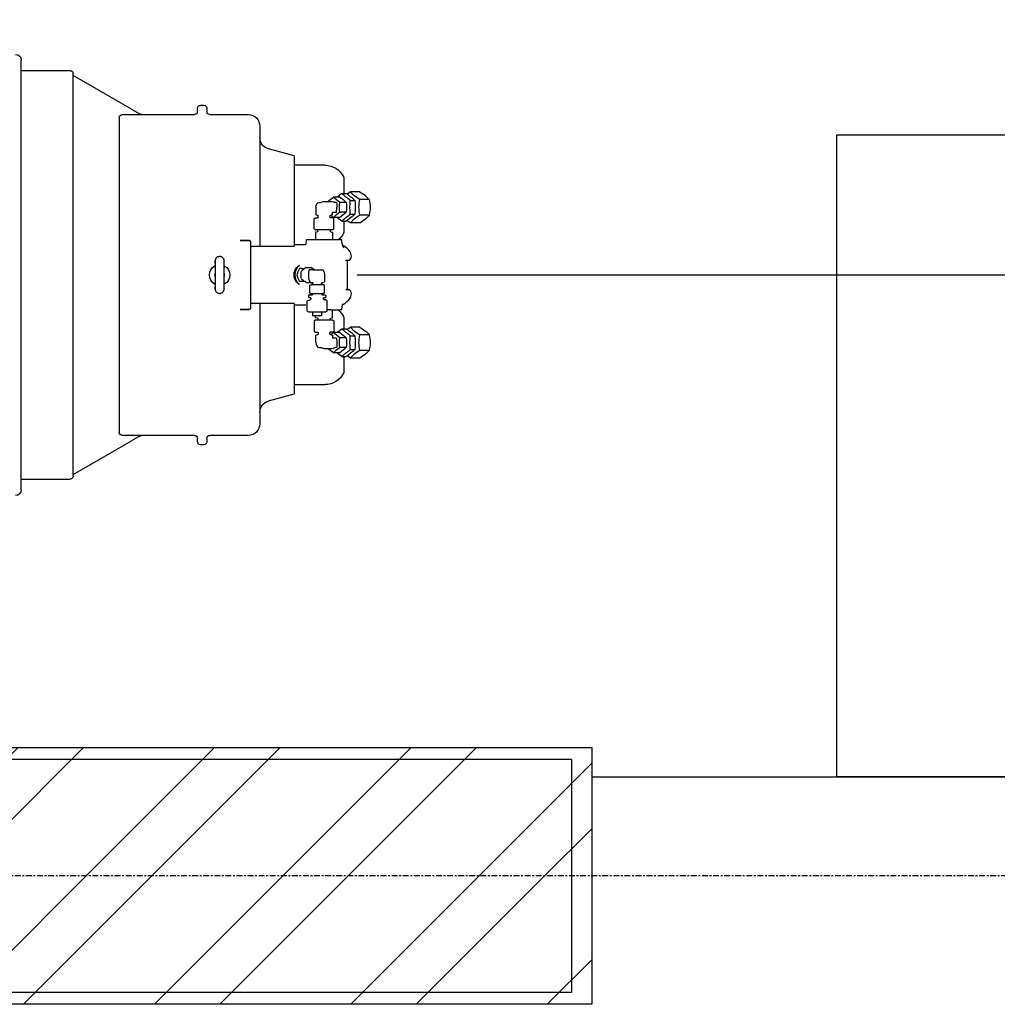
# Model space of a CAD drawing. Header units: metres. Extents: x -82085 to 58758, y -66901 to 95305.
# Tile 5 of 135: x 10091 to 11767, y -61310 to -59623. Entities that reach past the tile are written whole.
import ezdxf

# ---------------------------------------------------------------- set-up
doc = ezdxf.new("R2010")
doc.units = ezdxf.units.M
doc.header["$MEASUREMENT"] = 0
doc.header["$PDSIZE"] = -1
doc.linetypes.add('CENTER-LN', pattern=[19, 10, -3, 3, -3])
doc.layers.get('0').update_dxf_attribs({"linetype": 'CONTINUOUS'})
doc.layers.get('DEFPOINTS').update_dxf_attribs({"linetype": 'CONTINUOUS'})
for name, color, linetype in [('ARCERING', 10, 'CONTINUOUS'), ('CONST', 7, 'CONTINUOUS'), ('DIM', 10, 'CONTINUOUS'), ('GEBOUW', 7, 'CONTINUOUS'), ('TEXT2', 7, 'CONTINUOUS')]:
    doc.layers.add(name, color=color, linetype=linetype)
doc.styles.get("Standard").update_dxf_attribs({"font": 'iso.shx'})
doc.dimstyles.get("Standard").update_dxf_attribs({"dimtxt": 0.18, "dimasz": 0.18, "dimexe": 0.18, "dimexo": 0.0625, "dimgap": 0.09, "dimtad": 0, "dimtih": 1, "dimtoh": 1, "dimdec": 4, "dimzin": 0, "dimdsep": 46, "dimtxsty": 'Standard', "dimcen": 0.09, "dimadec": 0, "dimazin": 0, "dimtfac": 1, "dimtdec": 4, "dimtofl": 0, "dimtmove": 0, "dimatfit": 3, "dimfxl": 1, "dimtolj": 1, "dimtzin": 0, "dimarcsym": 0})

# ---------------------------------------------------------------- blocks, each defined once
blk = doc.blocks.new('*D541')
at = {"layer": 'DEFPOINTS', "color": 0, "transparency": 16777216}
for p in [(12001.3, -57527.2), (12047.6, -57527.2), (10594.7, -60060.2)]:
    blk.add_point(p, dxfattribs=at)
at = {"layer": 'DIM', "color": 0, "lineweight": -2, "transparency": 16777216}
for p, q in [((11972.6, -57527.2), (11976.3, -57527.2)), ((12001.3, -59935.2), (12001.3, -57652.2)), ((10669.7, -60060.2), (12026.3, -60060.2))]:
    blk.add_line(p, q, dxfattribs=at)
at = {"layer": 'DIM', "color": 0, "transparency": 16777216}
for points in [[(11980.5, -57652.2), (12022.2, -57652.2), (12001.3, -57527.2)], [(11980.5, -59935.2), (12022.2, -59935.2), (12001.3, -60060.2)]]:
    blk.add_solid(points, dxfattribs=at)
at = {"layer": 'DIM', "color": 0, "transparency": 16777216, "insert": (11913.8, -58793.7), "char_height": 125, "attachment_point": 5, "rotation": 90}
blk.add_mtext('\\A1;2533', dxfattribs=at)
blk = doc.blocks.new('*X465')
at = {"color": 0}
for p, q in [((15861.2, 64915.9, 3239), (15866.2, 64920.9, 3239)), ((15870.7, 64700.9, 3239), (16090.7, 64920.9, 3239)), ((15983, 64700.9, 3239), (16203, 64920.9, 3239)), ((16207.5, 64700.9, 3239), (16427.5, 64920.9, 3239)), ((16319.7, 64700.9, 3239), (16539.7, 64920.9, 3239)), ((16544.3, 64700.9, 3239), (16764.3, 64920.9, 3239)), ((16656.5, 64700.9, 3239), (16876.5, 64920.9, 3239)), ((16881, 64700.9, 3239), (17101, 64920.9, 3239)), ((17141.2, 64848.8, 3239), (17213.3, 64920.9, 3239)), ((17217.8, 64700.9, 3239), (17437.8, 64920.9, 3239)), ((17330, 64700.9, 3239), (17550, 64920.9, 3239)), ((17554.5, 64700.9, 3239), (17774.5, 64920.9, 3239)), ((17666.8, 64700.9, 3239), (17886.8, 64920.9, 3239)), ((17891.3, 64700.9, 3239), (18111.3, 64920.9, 3239)), ((18003.5, 64700.9, 3239), (18223.5, 64920.9, 3239)), ((18228.1, 64700.9, 3239), (18421.2, 64894.1, 3239)), ((16993.3, 64700.9, 3239), (17141.2, 64848.8, 3239)), ((18340.3, 64700.9, 3239), (18421.2, 64781.8, 3239)), ((15861.2, 64691.4, 3239), (15870.7, 64700.9, 3239)), ((15861.2, 64579.1, 3239), (15983, 64700.9, 3239)), ((15987.5, 64480.9, 3239), (16207.5, 64700.9, 3239)), ((16099.7, 64480.9, 3239), (16319.7, 64700.9, 3239)), ((16324.3, 64480.9, 3239), (16544.3, 64700.9, 3239)), ((16436.5, 64480.9, 3239), (16656.5, 64700.9, 3239)), ((16661, 64480.9, 3239), (16881, 64700.9, 3239)), ((16773.3, 64480.9, 3239), (16993.3, 64700.9, 3239)), ((17141.2, 64624.3, 3239), (17217.8, 64700.9, 3239)), ((17141.2, 64512.1, 3239), (17330, 64700.9, 3239)), ((17334.5, 64480.9, 3239), (17554.5, 64700.9, 3239)), ((17446.8, 64480.9, 3239), (17666.8, 64700.9, 3239)), ((17671.3, 64480.9, 3239), (17891.3, 64700.9, 3239)), ((17783.5, 64480.9, 3239), (18003.5, 64700.9, 3239)), ((18008.1, 64480.9, 3239), (18228.1, 64700.9, 3239)), ((18120.3, 64480.9, 3239), (18340.3, 64700.9, 3239)), ((16997.8, 64480.9, 3239), (17141.2, 64624.3, 3239)), ((18344.8, 64480.9, 3239), (18421.2, 64557.3, 3239)), ((17110, 64480.9, 3239), (17141.2, 64512.1, 3239))]:
    blk.add_line(p, q, dxfattribs=at)
blk = doc.blocks.new('Pomp Schwing Zg. KSP + SD - Tab.5 BA')
at = {"color": 0, "linetype": 'Continuous'}
for p, q in [((1459, 968), (1459, 232)), ((1459, 950), (1543, 950)), ((1548, 942), (1647.9, 884.3)), ((1662.9, 875.7), (1647.9, 884.3)), ((1761, 886), (1761, 880)), ((1772, 891), (1766, 891)), ((1777, 880), (1777, 886)), ((1672, 875), (1632, 875)), ((1756, 875), (1672, 875)), ((1848, 875), (1782, 875)), ((1868, 649), (1868, 855)), ((1882.8, 816), (1926.8, 804)), ((1926.8, 649), (1926.8, 804)), ((1927.8, 788), (1979.8, 788)), ((2012.2, 767), (2012.2, 739.7)), ((2023.1, 742.6), (2017.5, 738.7)), ((2039.3, 742.6), (2023.1, 742.6)), ((1978, 726.1), (1992, 726.1)), ((2005, 733.5), (1994.1, 733.5)), ((2008.5, 739.7), (2016.1, 739.7)), ((2023, 727.8), (2030.6, 727.8)), ((2039.4, 729.3), (2029.8, 735.9)), ((2055.5, 729.3), (2039.4, 729.3)), ((2055.5, 729.3), (2048.9, 735.9)), ((1963.8, 716), (1963.8, 702.9)), ((1969.5, 724.1), (1971.9, 724.1)), ((1999.5, 724.1), (1996.3, 724.1)), ((1999.5, 707.9), (1999.9, 716)), ((2016, 724.1), (2005.1, 724.1)), ((1961.3, 696.7), (1963.5, 698)), ((1961.3, 678.8), (1961.3, 696.7)), ((1966.9, 702), (1966.5, 702.1)), ((1966.9, 702), (1967.1, 702)), ((1968, 701.2), (1967.9, 701.2)), ((1967.9, 698.8), (1967.9, 701.2)), ((1988.1, 701.2), (1988.1, 698.8)), ((1993, 698), (1988.9, 698)), ((1989.5, 702.1), (1989.2, 702)), ((1992.2, 702.9), (1992.2, 707.6)), ((1992.4, 707.9), (1999.5, 707.9)), ((1993, 698), (1994.7, 696.7)), ((2005, 698.5), (1994.1, 698.5)), ((1994.7, 678.8), (1994.7, 696.7)), ((2016, 707.9), (2005.1, 707.9)), ((2008.5, 692.3), (2016.1, 692.3)), ((2012.2, 692.3), (2012.2, 673)), ((2023, 704.2), (2030.6, 704.2)), ((2023.1, 689.4), (2029.8, 696.1)), ((2039.3, 689.4), (2048.9, 696.1)), ((2055.5, 702.7), (2039.4, 702.7)), ((1963, 677.5), (1962.4, 677.9)), ((1963, 677.5), (1963.5, 677.5)), ((1974.1, 677.5), (1963.5, 677.5)), ((1967.5, 675), (1967.5, 677.5)), ((1988.6, 677.5), (1974.1, 677.5)), ((1988.5, 677.5), (1988.5, 675)), ((1993, 677.5), (1988.6, 677.5)), ((1993.6, 677.9), (1993, 677.5)), ((2039.3, 689.4), (2023.1, 689.4)), ((1834, 659), (1849.7, 659)), ((1834, 658.9), (1849.7, 658.9)), ((1849.7, 659), (1849.7, 658.9)), ((1949.2, 661.9), (1951.3, 663.3)), ((1949.2, 661.9), (1949.2, 644.1)), ((1951.3, 663.3), (1954.8, 663.3)), ((1954.8, 663.3), (1968.9, 663.3)), ((1974.3, 670), (1958.3, 670)), ((1958.3, 663.3), (1958.3, 670)), ((1963.5, 673.4), (1963.5, 670)), ((1968.9, 663.3), (1981.3, 663.3)), ((1974.3, 670), (1974.3, 663.3)), ((1983.3, 661.9), (1983.3, 644.1)), ((1989.6, 660), (1983.3, 660)), ((1989.6, 660), (2005, 660)), ((1992.5, 673.4), (1992.5, 660)), ((2008.5, 660), (2005, 660)), ((2008.5, 660), (2009, 654.3)), ((1887.8, 649), (1851.7, 649)), ((1902.6, 649), (1887.8, 649)), ((1926.8, 649), (1902.6, 649)), ((1926.8, 649), (1908.7, 649)), ((1946.6, 652), (1926.8, 652)), ((1949.2, 644.1), (1950.3, 643.6)), ((1954.3, 642.8), (1954.3, 642.8)), ((1955, 642.3), (1954.3, 642.8)), ((1955.4, 639.8), (1955.4, 641.6)), ((1977.1, 641.6), (1977.1, 639.8)), ((1978.3, 642.8), (1977.5, 642.3)), ((1978.3, 642.8), (1978.3, 642.8)), ((1983.3, 644.1), (1980.4, 642.8)), ((1798.4, 631.5), (1799.6, 631.5)), ((1951.6, 635.4), (1951.6, 637.8)), ((1953.8, 631), (1953.8, 617.5)), ((1954.5, 631.5), (1955.3, 632)), ((1955.3, 632), (1957.8, 632)), ((1957.8, 632), (1968.2, 632)), ((1958.1, 632), (1958.1, 634.2)), ((1968.2, 632), (1976.6, 632)), ((1974.4, 634.2), (1979.8, 634.2)), ((1974.4, 634.2), (1974.4, 632)), ((1977.3, 632), (1976.6, 632)), ((1977.3, 632), (1978.8, 631)), ((1978.8, 631), (1978.8, 617.5)), ((1980.9, 635.4), (1980.9, 637.8)), ((2015.2, 625), (2015.2, 625.1)), ((2015.2, 625), (2019.7, 625)), ((2017.7, 575), (2017.7, 625)), ((1791.1, 615), (1791.1, 615)), ((1806.9, 615), (1806.9, 615)), ((1933.3, 605.5), (1936, 611)), ((1935.4, 616.2), (1934.2, 615.5)), ((1939.6, 611), (1936, 611)), ((1939.2, 606.4), (1942.8, 609.5)), ((1944.7, 611), (1939.6, 611)), ((1947.6, 612.7), (1956.2, 612.7)), ((1952.5, 609), (1952.9, 609)), ((1953.2, 611.9), (1958.3, 613)), ((1953.2, 609.4), (1953.2, 611.9)), ((1953.8, 617.5), (1954.6, 617.1)), ((1957.3, 615.3), (1957.3, 616.5)), ((1958.7, 614.4), (1957.3, 615.3)), ((1957.8, 616.5), (1968.2, 616.5)), ((1968.2, 616.5), (1976.6, 616.5)), ((1975.3, 615.3), (1973.8, 614.4)), ((1974.2, 613), (1979.3, 611.9)), ((1975.3, 616.5), (1975.3, 615.3)), ((1978.8, 617.5), (1976.6, 616.5)), ((1979.3, 611.9), (1979.3, 600)), ((1931.1, 600), (1933.3, 605.5)), ((1933.3, 594.5), (1931.1, 600)), ((1936, 589), (1933.3, 594.5)), ((1959, 591), (1952.5, 591)), ((1959, 591), (1973.6, 591)), ((1791.1, 585), (1791.1, 585)), ((1806.9, 585), (1806.9, 585)), ((1939.6, 589), (1936, 589)), ((1939.6, 589), (1944.7, 589)), ((1947.6, 587.3), (1942.8, 590.5)), ((1947.6, 587.3), (1956.3, 587.3)), ((1956.3, 587.3), (1961.2, 590.5)), ((2019.7, 575), (2015.2, 575)), ((2015.2, 575), (2015.2, 574.9)), ((1799.6, 568.5), (1798.4, 568.5)), ((1834, 541.1), (1849.7, 541.1)), ((1849.7, 541), (1834, 541)), ((1849.7, 541), (1849.7, 541.1)), ((1887.8, 551), (1851.7, 551)), ((1868, 345), (1868, 551)), ((1902.6, 551), (1887.8, 551)), ((1903.8, 551), (1902.6, 551)), ((1926.8, 551), (1903.8, 551)), ((1926.8, 396), (1926.8, 551)), ((1926.8, 548), (1946.6, 548)), ((1947.5, 540), (1946.6, 548)), ((2009, 545.7), (2008.5, 540)), ((2008.5, 540), (1947.5, 540)), ((1963.5, 526.6), (1963.5, 540)), ((1967.5, 525), (1967.5, 522.5)), ((1988.5, 522.5), (1988.5, 525)), ((1992.5, 526.6), (1992.5, 540)), ((2012.2, 527), (2012.2, 507.7)), ((1961.3, 521.2), (1961.3, 503.3)), ((1963, 522.5), (1962.4, 522.1)), ((1963, 522.5), (1963.5, 522.5)), ((1974.1, 522.5), (1963.5, 522.5)), ((1988.6, 522.5), (1974.1, 522.5)), ((1993, 522.5), (1988.6, 522.5)), ((1993.6, 522.1), (1993, 522.5)), ((1994.7, 521.2), (1994.7, 503.3)), ((2008.5, 507.7), (2016.1, 507.7)), ((2039.3, 510.6), (2023.1, 510.6)), ((2023.1, 510.6), (2029.8, 503.9)), ((2039.3, 510.6), (2048.9, 503.9)), ((1961.3, 503.3), (1963.5, 502)), ((1963.8, 484), (1963.8, 497.1)), ((1966.9, 498), (1966.5, 497.9)), ((1966.9, 498), (1967.1, 498)), ((1967.9, 501.2), (1967.9, 498.8)), ((1968, 498.8), (1967.9, 498.8)), ((1988.1, 498.8), (1988.1, 501.2)), ((1993, 502), (1988.9, 502)), ((1989.5, 497.9), (1989.2, 498)), ((1992.2, 497.1), (1992.2, 492.4)), ((1992.4, 492.1), (1999.5, 492.1)), ((1993, 502), (1994.7, 503.3)), ((2005, 501.5), (1994.1, 501.5)), ((1999.5, 492.1), (1999.9, 484)), ((2016, 492.1), (2005.1, 492.1)), ((2023, 495.8), (2030.6, 495.8)), ((2055.5, 497.3), (2039.4, 497.3)), ((1969.5, 475.9), (1971.9, 475.9)), ((1978, 473.9), (1992, 473.9)), ((1999.5, 475.9), (1996.3, 475.9)), ((2016, 475.9), (2005.1, 475.9)), ((2005, 466.5), (1994.1, 466.5)), ((2008.5, 460.3), (2016.1, 460.3)), ((2012.2, 460.3), (2012.2, 433)), ((2023.1, 457.4), (2017.5, 461.3)), ((2023, 472.2), (2030.6, 472.2)), ((2039.3, 457.4), (2023.1, 457.4)), ((2039.4, 470.7), (2029.8, 464.1)), ((2055.5, 470.7), (2039.4, 470.7)), ((2055.5, 470.7), (2048.9, 464.1)), ((1979.8, 412), (1927.8, 412)), ((1926.8, 396), (1882.8, 384)), ((1632, 325), (1672, 325)), ((1647.9, 315.7), (1662.9, 324.3)), ((1672, 325), (1756, 325)), ((1782, 325), (1848, 325)), ((1647.9, 315.7), (1548, 258)), ((1761, 320), (1761, 314)), ((1766, 309), (1772, 309)), ((1777, 314), (1777, 320))]:
    blk.add_line(p, q, dxfattribs=at)
at = {"color": 0}
for p, q in [((1548, 945), (1548, 255)), ((1627, 330), (1627, 870)), ((1963.5, 698), (1967.1, 698)), ((1966.5, 674), (1963.5, 673.4)), ((1983.3, 661.9), (1981.3, 663.3)), ((1989.5, 674), (1992.5, 673.4)), ((1851.7, 543.1), (1851.7, 656.9)), ((1980.4, 642.8), (1978.3, 642.8)), ((1954.6, 639), (1953, 639)), ((1953, 634.2), (1958.1, 634.2)), ((1979.6, 639), (1977.9, 639)), ((1966.5, 526), (1963.5, 526.6)), ((1989.5, 526), (1992.5, 526.6)), ((1963.5, 502), (1967.1, 502)), ((1543, 250), (1459, 250))]:
    blk.add_line(p, q, dxfattribs=at)
at = {"color": 0, "linetype": 'Continuous'}
for centre, radius, start, end in [((1449, 968), 10, 0, 90), ((1543, 945), 5, 0, 90), ((1756, 880), 5, 313.0102, 0), ((1766, 886), 5, 90, 180), ((1772, 886), 5, 0, 90), ((1782, 880), 5, 180, 226.9898), ((1632, 870), 5, 90, 180), ((1665.4, 880), 5, 240, 270), ((1756, 880), 5, 270, 313.0102), ((1782, 880), 5, 226.9898, 270), ((1848, 855), 20, 0, 90), ((1888, 835.3), 20, 180, 255), ((1927.8, 789), 1, 180, 270), ((1979.8, 753), 35, 26.4232, 90), ((2012, 769), 1, 206.4232, 241.4281), ((2010.9, 767), 1.3, 0, 61.4281), ((2058.8, 771.8), 46.2, 219.3147, 231.026), ((1995.9, 669.7), 84.8, 51.3435, 59.2321), ((1978, 716), 10.1, 90, 126.8699), ((2043.2, 665), 84.3, 125.636, 133.526), ((2054.1, 792.6), 84.3, 224.5447, 234.364), ((2074.4, 644.2), 116, 124.6068, 129.6588), ((1955.9, 665), 84.3, 44.5447, 54.364), ((2088.9, 823.4), 116, 226.1437, 235.3932), ((1950.2, 644.2), 116, 46.1437, 55.3932), ((2140.2, 716), 117.8, 174.234, 185.766), ((1913.4, 716), 117.8, 354.234, 5.766), ((2104.4, 715.4), 66.5, 167.9899, 179.5246), ((1990.5, 715.4), 66.5, 0.4754, 12.0101), ((1923, 715.6), 77, 0.2953, 6.3391), ((2092.5, 716), 87.9, 174.695, 185.305), ((1928.5, 716), 87.9, 354.695, 5.305), ((2102.8, 716.4), 64.9, 180.3341, 192.1514), ((1992.1, 716.4), 64.9, 347.8486, 359.6659), ((1983.2, 764), 64.1, 252.3619, 255.2165), ((1967.1, 701.1), 0.94, 41.1278, 89.7373), ((1967.1, 698.8), 0.8, 270, 0), ((1967, 701), 0.979, 9.3838, 40.6497), ((1988.9, 701.2), 0.8, 90, 180), ((1988.9, 698.8), 0.8, 180, 270), ((1972.8, 764), 64.1, 284.7834, 287.6381), ((2043.2, 767), 84.3, 230.3566, 234.364), ((2054.1, 639.4), 84.3, 125.636, 135.4553), ((2074.4, 787.8), 116, 230.3411, 235.3932), ((1955.9, 767), 84.3, 305.636, 315.4553), ((2088.9, 608.6), 116, 124.6068, 133.8563), ((1950.2, 787.8), 116, 304.6068, 313.8563), ((2066.5, 762.3), 84.8, 234.4693, 239.2321), ((2082.7, 629.9), 84.8, 120.7679, 128.6565), ((2019.8, 732), 46.2, 308.974, 320.6853), ((1849.7, 657), 2, 0, 90), ((1966.5, 675), 1, 270, 0), ((1989.5, 675), 1, 180, 270), ((1979.8, 687), 35, 309.5177, 333.5768), ((2012, 671), 1, 118.5719, 153.5768), ((2010.9, 673), 1.3, 298.5719, 0), ((1955.4, 657.2), 14.4, 244.7323, 265.5929), ((1954.6, 641.6), 0.8, 0, 60), ((1977.9, 641.6), 0.8, 120, 180), ((2019.6, 654.7), 10.6, 182.1511, 209.1308), ((1954.6, 639.8), 0.8, 270, 0), ((1977.9, 639.8), 0.8, 180, 270), ((1799, 600), 17.5, 117.3068, 242.4302), ((1801.3, 615.3), 10.2, 182.061, 199.9924), ((1796.6, 615.4), 10.3, 340.8297, 357.6464), ((1799, 600), 17.5, 0, 62.1053), ((1945.8, 600), 19.3, 126.9203, 233.0797), ((1972.6, 569.3), 50.1, 119.9287, 126.5557), ((2018.7, 600), 66.9, 172.2684, 187.7316), ((1958.1, 626.4), 9.89, 244.2114, 268.7244), ((1958.3, 613.8), 0.8, 270, 356.8176), ((1958.3, 613.8), 0.8, 0, 60), ((1974.2, 613.8), 0.8, 120, 180), ((1974.2, 613.8), 0.8, 183.1824, 270), ((1799, 600), 8, 153.0196, 206.9804), ((1799, 600), 8, 333.0196, 26.9804), ((1799, 600), 17.5, 298.7985, 0), ((1972.6, 599.8), 34, 168.9396, 179.7028), ((1973, 600.2), 34.4, 180.359, 190.9986), ((1960.2, 613.7), 29.1, 223.7198, 233.162), ((1943.7, 613.7), 29.1, 306.838, 308.5383), ((1801.4, 584.6), 10.3, 160.8297, 177.6464), ((1796.7, 584.7), 10.2, 2.061, 19.9924), ((1849.7, 543), 2, 270, 0), ((2020.2, 545.3), 11.2, 152.5209, 178.2049), ((2017.4, 546.7), 8.12, 125.6127, 154.8935), ((1966.5, 525), 1, 0, 90), ((1989.5, 525), 1, 90, 180), ((1979.8, 513), 35, 26.4232, 50.4823), ((2012, 529), 1, 206.4232, 241.4281), ((2010.9, 527), 1.3, 0, 61.4281), ((2074.4, 412.2), 116, 124.6068, 129.6589), ((2088.9, 591.4), 116, 226.1437, 235.3932), ((1950.2, 412.2), 116, 46.1437, 55.3932), ((2066.5, 437.7), 84.8, 120.7679, 125.5307), ((1983.2, 436), 64.1, 104.7835, 107.6381), ((1967.1, 501.2), 0.8, 0, 90), ((1967.1, 498.9), 0.94, 270.2627, 318.8722), ((1967, 499), 0.979, 319.3503, 350.6162), ((1988.9, 501.2), 0.8, 90, 180), ((1988.9, 498.8), 0.8, 180, 270), ((1972.8, 436), 64.1, 72.3619, 75.2166), ((2043.2, 433), 84.3, 125.636, 129.6434), ((2054.1, 560.6), 84.3, 224.5447, 234.364), ((2092.5, 484), 87.9, 174.695, 185.305), ((1955.9, 433), 84.3, 44.5447, 54.364), ((1928.5, 484), 87.9, 354.695, 5.305), ((2140.2, 484), 117.8, 174.234, 185.766), ((2082.7, 570.1), 84.8, 231.3435, 239.2321), ((1913.4, 484), 117.8, 354.234, 5.766), ((2102.8, 483.6), 64.9, 167.8486, 179.6659), ((2019.8, 468), 46.2, 39.3147, 51.026), ((1992.1, 483.6), 64.9, 0.3341, 12.1514), ((1978, 484), 10.1, 233.1301, 270), ((2043.2, 535), 84.3, 226.474, 234.364), ((2054.1, 407.4), 84.3, 125.636, 135.4553), ((1923, 484.4), 77, 353.6609, 359.7047), ((1955.9, 535), 84.3, 305.636, 315.4553), ((2104.4, 484.6), 66.5, 180.4754, 192.0101), ((1990.5, 484.6), 66.5, 347.9899, 359.5246), ((2074.4, 555.8), 116, 230.3412, 235.3932), ((2088.9, 376.6), 116, 124.6068, 133.8563), ((1950.2, 555.8), 116, 304.6068, 313.8563), ((2058.8, 428.2), 46.2, 128.974, 140.6853), ((1995.9, 530.3), 84.8, 300.7679, 308.6565), ((1979.8, 447), 35, 270, 333.5768), ((2012, 431), 1, 118.5719, 153.5768), ((2010.9, 433), 1.3, 298.5719, 0), ((1927.8, 411), 1, 90, 180), ((1888, 364.7), 20, 105, 180), ((1848, 345), 20, 270, 0), ((1632, 330), 5, 180, 270), ((1665.4, 320), 5, 90, 120), ((1756, 320), 5, 46.9898, 90), ((1756, 320), 5, 0, 46.9898), ((1782, 320), 5, 133.0102, 180), ((1782, 320), 5, 90, 133.0102), ((1766, 314), 5, 180, 270), ((1772, 314), 5, 270, 0), ((1543, 255), 5, 270, 0), ((1449, 232), 10, 270, 0)]:
    blk.add_arc(centre, radius, start, end, dxfattribs=at)
at = {"color": 0, "linetype": 'Continuous', "extrusion": (0, 0, -1)}
for centre, major_axis, ratio, start_param, end_param in [((1992, 716), (0, -10.1), 0.707107, 3.141593, 3.785094), ((1969.5, 716), (0, 8.1), 0.707107, 4.712389, 6.283185), ((1992.4, 707.6), (0, -0.269), 0.707107, 1.570796, 3.141593), ((1849.7, 656.9), (2, 0), 0.99863, 4.712389, 6.283185), ((2000, 600), (0, -53), 0.643343, 3.453989, 3.889176), ((1791.4, 600), (0, 24.5), 0.0181, -0.913282, 0.085177), ((1791.4, 600), (0, 24.5), 0.0181, 0.085177, 3.049394), ((1806.6, 600), (0, -24.5), 0.0181, 0.085177, 4.054874), ((2019.7, 633), (0, -8), 0.643343, 3.889176, 6.283185), ((1941, 600), (0, -17.3), 0.766044, 0.397683, 2.743909), ((1952.9, 609.4), (0, -0.409), 0.642788, 4.712389, 6.283185), ((1957, 600), (0, -11), 0.766044, -0.612555, -0.523599), ((1973.6, 600), (0, 9), 0.642788, 1.570796, 3.141593), ((1791.4, 600), (0, 24.5), 0.0181, 3.049394, 4.054874), ((1806.6, 600), (0, -24.5), 0.0181, -0.913282, 0.085177), ((2019.7, 567), (0, -8), 0.643343, 3.141593, 5.535602), ((2000, 600), (0, 53), 0.643343, 2.394009, 2.828775), ((1849.7, 543.1), (2, 0), 0.99863, 0, 1.570796)]:
    blk.add_ellipse(centre, major_axis=major_axis, ratio=ratio, start_param=start_param, end_param=end_param, dxfattribs=at)
at = {"color": 0, "linetype": 'Continuous'}
for centre, major_axis, start_param, end_param in [((1992.4, 492.4), (0, 0.269), 1.570796, 3.141593), ((1969.5, 484), (0, -8.1), 4.712389, 6.283185), ((1992, 484), (0, 10.1), 3.141593, 3.785094)]:
    blk.add_ellipse(centre, major_axis=major_axis, ratio=0.707107, start_param=start_param, end_param=end_param, dxfattribs=at)
for points, knots in [([(1963.5, 677.5), (1963.3, 677.5), (1963.1, 677.5), (1962.8, 677.7), (1962.6, 677.7), (1962, 678.1), (1961.6, 678.4), (1961.3, 678.8)], [0, 0, 0, 0, 0.25, 0.25, 0.5, 0.5, 1, 1, 1, 1]), ([(1993.5, 677.8), (1993.6, 677.8), (1993.6, 677.8), (1994, 678.1), (1994.4, 678.4), (1994.7, 678.8)], [0.4624535, 0.4624535, 0.4624535, 0.4624535, 0.5, 0.5, 1, 1, 1, 1]), ([(1791.1, 615), (1791.1, 615), (1791.1, 616.4), (1791.1, 619), (1791.2, 622.1), (1791.3, 623.9), (1791.4, 624.9), (1791.5, 625.7), (1791.8, 626.9), (1792.4, 628.2), (1793.6, 629.7), (1795.4, 630.9), (1797.2, 631.6), (1798.2, 631.4), (1798.5, 631.4)], [0, 0, 0, 0, 0.001773, 0.171683, 0.342693, 0.516743, 0.610789, 0.678521, 0.712348, 0.762877, 0.823969, 0.896961, 0.978079, 1, 1, 1, 1]), ([(1799.5, 631.4), (1799.7, 631.5), (1800.6, 631.6), (1802.3, 631), (1804.1, 630), (1805.2, 628.7), (1805.9, 627.5), (1806.3, 626.5), (1806.5, 625.8), (1806.6, 625.3), (1806.6, 624.6), (1806.7, 623.6), (1806.8, 621.6), (1806.9, 618.6), (1806.9, 616.2), (1806.9, 615)], [0, 0, 0, 0, 0.013999, 0.096441, 0.161692, 0.216593, 0.263088, 0.300317, 0.328667, 0.358734, 0.409372, 0.515606, 0.683901, 0.863942, 1, 1, 1, 1]), ([(1953, 639), (1952.9, 639), (1952.7, 639), (1952.5, 638.9), (1952.4, 638.8), (1952.1, 638.5), (1951.8, 638.2), (1951.6, 637.8)], [0, 0, 0, 0, 0.25, 0.25, 0.5, 0.5, 1, 1, 1, 1]), ([(1953, 634.2), (1952.9, 634.2), (1952.7, 634.2), (1952.5, 634.3), (1952.4, 634.4), (1952.1, 634.7), (1951.8, 635), (1951.6, 635.4)], [0, 0, 0, 0, 0.25, 0.25, 0.5, 0.5, 1, 1, 1, 1]), ([(1979.6, 639), (1979.7, 639), (1979.8, 639), (1980, 638.9), (1980.1, 638.8), (1980.5, 638.5), (1980.7, 638.2), (1980.9, 637.8)], [0, 0, 0, 0, 0.25, 0.25, 0.5, 0.5, 1, 1, 1, 1]), ([(1979.6, 634.2), (1979.7, 634.2), (1979.8, 634.2), (1980, 634.3), (1980.1, 634.4), (1980.5, 634.7), (1980.7, 635), (1980.9, 635.4)], [0, 0, 0, 0, 0.25, 0.25, 0.5, 0.5, 1, 1, 1, 1]), ([(1798.5, 568.6), (1798.3, 568.5), (1797.4, 568.4), (1795.7, 569), (1793.9, 570), (1792.8, 571.3), (1792.1, 572.5), (1791.7, 573.5), (1791.5, 574.2), (1791.4, 574.7), (1791.4, 575.4), (1791.3, 576.4), (1791.2, 578.4), (1791.1, 581.4), (1791.1, 583.8), (1791.1, 585)], [0, 0, 0, 0, 0.013999, 0.096441, 0.161692, 0.216593, 0.263088, 0.300317, 0.328667, 0.358734, 0.409372, 0.515606, 0.683901, 0.863942, 1, 1, 1, 1]), ([(1806.9, 585), (1806.9, 585), (1806.9, 583.6), (1806.9, 581), (1806.8, 577.9), (1806.7, 576.1), (1806.6, 575.1), (1806.5, 574.3), (1806.2, 573.1), (1805.6, 571.8), (1804.4, 570.3), (1802.6, 569.1), (1800.8, 568.4), (1799.8, 568.6), (1799.5, 568.6)], [0, 0, 0, 0, 0.001773, 0.171683, 0.342693, 0.516743, 0.610789, 0.678521, 0.712348, 0.762877, 0.823969, 0.896961, 0.978079, 1, 1, 1, 1]), ([(1963.5, 522.5), (1963.3, 522.5), (1963.1, 522.5), (1962.8, 522.3), (1962.6, 522.3), (1962, 521.9), (1961.6, 521.6), (1961.3, 521.2)], [0, 0, 0, 0, 0.25, 0.25, 0.5, 0.5, 1, 1, 1, 1]), ([(1993.5, 522.2), (1993.6, 522.2), (1993.6, 522.2), (1994, 521.9), (1994.4, 521.6), (1994.7, 521.2)], [0.4624535, 0.4624535, 0.4624535, 0.4624535, 0.5, 0.5, 1, 1, 1, 1])]:
    blk.add_open_spline(points, degree=3, knots=knots, dxfattribs=at)
for points in [[(1954.6, 631.6), (1954.3, 631.4), (1954, 631.2), (1953.8, 631)], [(1958.8, 613), (1958.9, 613.4), (1958.9, 613.8), (1959, 614.2)]]:
    blk.add_open_spline(points, degree=3, dxfattribs=at)
blk = doc.blocks.new('Gebouw')
at = {"linetype": 'ByBlock', "lineweight": -2}
blk.add_lwpolyline([(-33375, 4325), (-30875, 4325), (-30875, 3925), (-33375, 3925)], close=True, dxfattribs=at)

msp = doc.modelspace()

# ---------------------------------------------------------------- linework, layer by layer
at = {"layer": 'CONST', "color": 6, "elevation": 3238.98623}
msp.add_lwpolyline([(11491.68034, -60920.20241), (11491.68034, -59820.20241), (13291.68034, -59820.20241), (13291.68034, -60920.20241)], close=True, dxfattribs=at)
at = {"layer": 'GEBOUW', "elevation": 3238.98623}
msp.add_lwpolyline([(17921.68034, -59350.65241), (17921.68034, -58805.20241), (4341.68034, -58805.20241), (4341.68034, -60920.20241), (6461.68034, -60920.20241), (6461.68034, -61310.20241), (8511.68034, -61310.20241), (8511.68034, -60870.20241), (11071.68034, -60870.20241), (11071.68034, -60920.20241), (13461.68034, -60920.20241), (13461.68034, -61310.20241), (15511.68034, -61310.20241), (15511.68034, -60870.20241), (17921.68034, -60870.20241), (17921.68034, -59569.75241)], dxfattribs=at)
msp.add_lwpolyline([(8511.68034, -61310.20241), (8511.68034, -60870.20241), (11071.68034, -60870.20241), (11071.68034, -61310.20241)], close=True, dxfattribs=at)
at = {"layer": 'TEXT2', "color": 1, "linetype": 'CENTER-LN'}
msp.add_line((42411.62204, -61090.20241, 3238.98623), (2791.68034, -61090.20241, 3238.98623), dxfattribs=at)

# ---------------------------------------------------------------- block references
at = {"layer": 'ARCERING'}
msp.add_blockref('*X465', (-7349.54789, -125791.08153, 3238.98623), dxfattribs=at)
at = {"layer": 'CONST', "color": 6, "xscale": -1, "rotation": 180}
msp.add_blockref('Pomp Schwing Zg. KSP + SD - Tab.5 BA', (8634.68034, -59460.20241, 3238.98623), dxfattribs=at)
at = {"layer": 'GEBOUW'}
msp.add_blockref('Gebouw', (41911.68019, -65215.20575, 3238.98623), dxfattribs=at)

# ---------------------------------------------------------------- dimensions: what is measured, and where the dimension line sits
at = {"layer": 'DIM'}
dim = msp.add_linear_dim(base=(12001.33773, -57527.20241, 3238.98623), p1=(10594.68034, -60060.20241, 3238.98623), p2=(12047.62935, -57527.20241, 3238.98623), angle=90, dimstyle='Standard', override={"dimtxt": 125, "dimasz": 125, "dimexe": 25, "dimexo": 75, "dimgap": 25, "dimtad": 1, "dimtih": 0, "dimtoh": 0, "dimdec": 0, "dimzin": 3, "dimcen": 0, "dimtfac": 0.008, "dimtdec": 0, "dimtmove": 0, "dimtzin": 3}, dxfattribs=at)
dim.commit()
dim.dimension.update_dxf_attribs({"geometry": '*D541', "text_midpoint": (11913.83773, -58793.70241, 3238.98623)})

doc.saveas('drawing.dxf')
